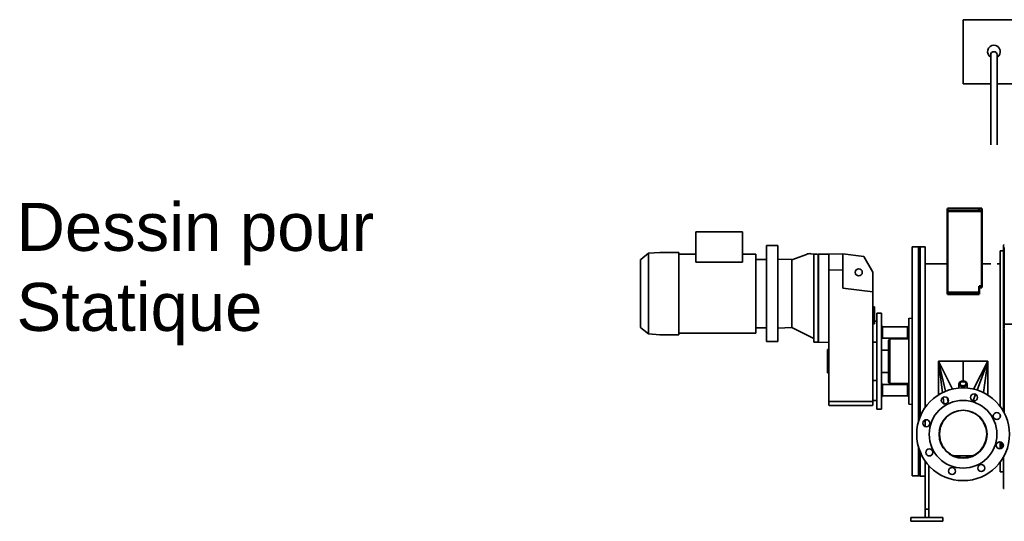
# Model space of a CAD drawing. Header units: millimetres. Extents: x -1509 to 14250, y 4402 to 14828.
# Tile 2 of 9: x -1373 to 1706, y 10015 to 11582. Entities that reach past the tile are written whole.
import ezdxf

# ---------------------------------------------------------------- set-up
doc = ezdxf.new("R2010")
doc.units = ezdxf.units.MM
doc.layers.add('Ens_base_corps_echangeur.iam.1-Arêtes visibles', color=7, linetype='Continuous', lineweight=50)
doc.layers.add('Visible (ISO)', color=7, linetype='Continuous', lineweight=35)
doc.styles.get("Standard").update_dxf_attribs({"font": 'ARIAL.TTF', "height": 3.5})

msp = doc.modelspace()

# ---------------------------------------------------------------- linework, layer by layer
for p, q in [((1406.926, 10649.064), (1417.926, 10649.064)), ((1406.926, 10380.315), (1417.926, 10380.315))]:
    msp.add_line(p, q)
at = {"layer": 'Ens_base_corps_echangeur.iam.1-Arêtes visibles', "color": 7, "linetype": 'Continuous', "lineweight": 50}
for p, q in [((1625.926, 10991.532), (1527.926, 10991.532)), ((1527.926, 10983.532), (1527.926, 10991.532)), ((1626.926, 10983.532), (1527.926, 10983.532)), ((1527.926, 10748.852), (1527.926, 10983.532)), ((1625.926, 10983.532), (1527.926, 10983.532)), ((1635.926, 10991.532), (1625.926, 10991.532)), ((1625.926, 10991.532), (1625.926, 10983.532)), ((1626.926, 10983.532), (1635.926, 10983.532)), ((1635.926, 10983.532), (1635.926, 10991.532)), ((1635.926, 10983.532), (1635.926, 10748.852)), ((1527.926, 10748.852), (1527.926, 10748.133)), ((1527.926, 10729.947), (1527.926, 10748.133)), ((1626.926, 10748.852), (1626.926, 10748.133)), ((1635.926, 10748.852), (1626.926, 10748.852)), ((1626.926, 10748.133), (1626.926, 10729.947)), ((1627.926, 10745.404), (1627.926, 10748.852)), ((1635.926, 10748.852), (1635.926, 10745.404)), ((1527.926, 10724.192), (1527.926, 10729.947)), ((1626.926, 10729.947), (1527.926, 10729.947)), ((1626.926, 10724.192), (1527.926, 10724.192)), ((1626.926, 10724.192), (1626.926, 10729.947)), ((1627.926, 10745.404), (1635.926, 10745.404))]:
    msp.add_line(p, q, dxfattribs=at)
at = {"layer": 'Visible (ISO)'}
for p, q in [((4048.629, 11582.032), (1576.926, 11582.032)), ((1576.926, 11382.032), (1576.926, 11582.032)), ((1663.426, 11190.955), (1663.426, 11472.032)), ((1683.426, 11190.955), (1683.426, 11472.032)), ((1663.426, 11382.032), (1576.926, 11382.032)), ((7203.165, 11382.032), (1683.426, 11382.032)), ((886.846, 10919.032), (741.555, 10919.032)), ((741.555, 10824.276), (741.555, 10919.032)), ((886.846, 10919.032), (886.846, 10824.276)), ((961.926, 10876.032), (981.926, 10876.032)), ((961.926, 10576.032), (961.926, 10876.032)), ((981.926, 10876.032), (997.926, 10876.032)), ((997.926, 10576.032), (997.926, 10876.032)), ((1417.926, 10872.032), (1437.926, 10872.032)), ((1417.926, 10872.032), (1417.926, 10157.032)), ((1437.926, 10327.811), (1437.926, 10872.032)), ((1437.926, 10872.032), (1442.926, 10872.032)), ((1437.926, 10872.032), (1437.926, 10327.811)), ((1442.926, 10872.032), (1457.926, 10872.032)), ((1442.926, 10341.93), (1442.926, 10872.032)), ((1442.926, 10872.032), (1442.926, 10341.93)), ((1457.926, 10872.032), (1457.926, 10369.381)), ((1702.926, 10873.976), (1702.926, 10872.476)), ((1702.926, 10872.476), (1702.926, 10860.315)), ((1702.926, 10872.476), (1705.926, 10872.476)), ((1705.926, 10869.741), (1705.926, 10867.33)), ((569.195, 10833.038), (593.426, 10851.969)), ((593.426, 10851.969), (628.426, 10855.032)), ((593.426, 10851.969), (593.426, 10841.927)), ((593.426, 10797.926), (593.426, 10840.053)), ((628.426, 10855.032), (688.426, 10855.032)), ((688.426, 10844.674), (688.426, 10855.032)), ((741.555, 10849.442), (688.426, 10849.442)), ((688.426, 10842.813), (688.426, 10844.674)), ((688.426, 10799.393), (688.426, 10842.813)), ((928.926, 10849.442), (886.846, 10849.442)), ((928.926, 10602.621), (928.926, 10849.442)), ((1087.691, 10848.772), (1041.926, 10831.966)), ((1100.539, 10850.703), (1120.626, 10848.945)), ((1109.926, 10848.665), (1123.926, 10849.032)), ((1109.926, 10848.665), (1109.926, 10809.962)), ((1123.926, 10849.032), (1123.926, 10810.06)), ((1123.926, 10849.032), (1124.426, 10849.032)), ((1123.926, 10849.032), (1123.926, 10810.06)), ((1156.926, 10849.454), (1124.426, 10849.032)), ((1124.426, 10810.06), (1124.426, 10849.032)), ((1124.426, 10810.06), (1124.426, 10849.032)), ((1201.426, 10850.032), (1156.926, 10849.454)), ((1156.926, 10799.402), (1156.926, 10849.454)), ((1201.426, 10799.923), (1201.426, 10850.032)), ((1266.951, 10841.986), (1201.426, 10850.032)), ((1294.926, 10793.532), (1266.951, 10841.986)), ((1702.926, 10860.032), (1692.926, 10860.032)), ((1692.926, 10514.532), (1692.926, 10860.032)), ((1702.926, 10860.315), (1702.926, 10617.532)), ((1705.926, 10861.55), (1705.926, 10867.33)), ((1705.926, 10861.55), (1705.926, 10662.94)), ((1705.926, 10618.946), (1705.926, 10860.315)), ((568.426, 10831.462), (568.426, 10823.267)), ((568.426, 10822.005), (568.426, 10823.267)), ((568.426, 10822.005), (568.426, 10787.53)), ((886.846, 10824.276), (741.555, 10824.276)), ((961.926, 10833.138), (929.926, 10833.146)), ((997.926, 10833.569), (1041.926, 10832.373)), ((1041.926, 10744.313), (1041.926, 10832.373)), ((1041.926, 10744.313), (1041.926, 10831.966)), ((1109.926, 10809.962), (1109.926, 10613.101)), ((1123.926, 10810.06), (1123.926, 10613.003)), ((1123.926, 10810.06), (1123.926, 10613.003)), ((1124.426, 10613.003), (1124.426, 10810.06)), ((1124.426, 10613.003), (1124.426, 10810.06)), ((1527.926, 10819.332), (1457.926, 10819.332)), ((1663.426, 10819.332), (1635.926, 10819.332)), ((1692.926, 10819.332), (1683.426, 10819.332)), ((568.426, 10785.163), (568.426, 10787.53)), ((568.426, 10785.163), (568.426, 10666.9)), ((593.426, 10657.633), (593.426, 10794.43)), ((688.426, 10795.924), (688.426, 10799.393)), ((688.426, 10795.924), (688.426, 10656.139)), ((1201.426, 10799.923), (1156.926, 10799.402)), ((1156.926, 10707.519), (1156.926, 10799.402)), ((1201.426, 10742.633), (1201.426, 10799.923)), ((1294.926, 10731.532), (1294.926, 10793.532)), ((1041.926, 10734.032), (1041.926, 10744.313)), ((1041.926, 10734.032), (1041.926, 10718.032)), ((1041.926, 10718.032), (1041.926, 10707.75)), ((1201.426, 10742.633), (1294.926, 10731.532)), ((1294.926, 10716.759), (1294.926, 10731.532)), ((1294.926, 10707.519), (1294.926, 10716.759)), ((928.926, 10619.552), (928.926, 10711.256)), ((1041.926, 10619.69), (1041.926, 10707.75)), ((1041.926, 10620.097), (1041.926, 10707.75)), ((1156.926, 10707.519), (1156.926, 10661.544)), ((1294.926, 10707.519), (1294.926, 10661.544)), ((568.426, 10664.534), (568.426, 10666.9)), ((568.426, 10664.534), (568.426, 10630.058)), ((593.426, 10654.137), (593.426, 10612.01)), ((688.426, 10652.67), (688.426, 10656.139)), ((1156.926, 10467.519), (1156.926, 10661.544)), ((1299.926, 10684.532), (1294.926, 10684.532)), ((1294.926, 10467.519), (1294.926, 10661.544)), ((1299.926, 10684.532), (1299.926, 10631.151)), ((1307.426, 10664.532), (1321.426, 10664.532)), ((1307.426, 10364.532), (1307.426, 10664.532)), ((1321.426, 10364.532), (1321.426, 10664.532)), ((568.426, 10628.796), (568.426, 10630.058)), ((568.426, 10628.796), (568.426, 10620.601)), ((688.426, 10652.67), (688.426, 10609.25)), ((1299.926, 10631.151), (1294.926, 10631.151)), ((1299.926, 10639.532), (1307.426, 10639.532)), ((1325.426, 10622.188), (1321.426, 10626.188)), ((1402.926, 10622.188), (1406.926, 10626.188)), ((1406.926, 10649.064), (1406.926, 10380.315)), ((1705.926, 10630.967), (4435.926, 10630.967)), ((569.195, 10619.025), (593.426, 10600.094)), ((593.426, 10610.137), (593.426, 10600.094)), ((593.426, 10600.094), (628.426, 10597.032)), ((628.426, 10597.032), (688.426, 10597.032)), ((688.426, 10607.389), (688.426, 10609.25)), ((688.426, 10607.389), (688.426, 10597.032)), ((928.926, 10602.621), (688.426, 10602.621)), ((929.926, 10618.917), (961.926, 10618.925)), ((1041.926, 10619.69), (997.926, 10618.494)), ((1041.906, 10619.689), (1109.926, 10586.032)), ((1109.926, 10613.101), (1109.926, 10574.398)), ((1123.926, 10613.003), (1123.926, 10574.032)), ((1123.926, 10613.003), (1123.926, 10574.032)), ((1124.426, 10574.032), (1124.426, 10613.003)), ((1124.426, 10574.032), (1124.426, 10613.003)), ((1325.426, 10622.188), (1325.426, 10587.188)), ((1325.426, 10622.188), (1402.926, 10622.188)), ((1402.926, 10587.188), (1402.926, 10622.188)), ((1702.926, 10616.532), (1702.926, 10514.532)), ((1705.926, 10514.532), (1705.926, 10616.726)), ((961.926, 10576.032), (981.926, 10576.032)), ((981.926, 10576.032), (997.926, 10576.032)), ((1109.926, 10574.398), (1123.926, 10574.032)), ((1123.926, 10574.032), (1124.426, 10574.032)), ((1156.926, 10573.181), (1124.426, 10574.032)), ((1294.926, 10574.532), (1307.426, 10574.532)), ((1325.426, 10587.188), (1321.426, 10583.188)), ((1325.426, 10587.188), (1402.926, 10587.188)), ((1343.926, 10580.532), (1347.926, 10584.532)), ((1343.926, 10448.532), (1343.926, 10580.532)), ((1347.926, 10584.532), (1406.926, 10584.532)), ((1347.926, 10584.532), (1347.926, 10445.532)), ((1152.926, 10550.96), (1156.926, 10552.032)), ((1152.926, 10550.96), (1152.926, 10478.103)), ((1343.926, 10549.032), (1321.426, 10549.032)), ((1512.663, 10416.513), (1499.926, 10514.532)), ((1522.286, 10420.843), (1499.926, 10514.532)), ((1499.926, 10514.532), (1499.926, 10409.397)), ((1544.163, 10427.782), (1499.926, 10514.532)), ((1502.926, 10514.532), (1499.926, 10514.532)), ((1576.926, 10514.532), (1502.926, 10514.532)), ((1576.926, 10514.532), (1650.926, 10514.532)), ((1576.926, 10453.32), (1576.926, 10514.532)), ((1576.926, 10453.32), (1576.926, 10514.532)), ((1609.689, 10427.782), (1653.926, 10514.532)), ((1620.591, 10424.801), (1653.926, 10514.532)), ((1641.189, 10416.513), (1653.926, 10514.532)), ((1650.926, 10514.532), (1653.926, 10514.532)), ((1653.926, 10514.532), (1653.926, 10409.397)), ((1692.926, 10373.532), (1692.926, 10514.532)), ((1702.926, 10358.288), (1702.926, 10514.532)), ((1705.926, 10514.532), (1705.926, 10352.743)), ((1152.926, 10478.103), (1156.926, 10477.032)), ((1343.926, 10480.032), (1321.426, 10480.032)), ((1156.926, 10467.519), (1156.926, 10421.544)), ((1294.926, 10467.519), (1294.926, 10421.544)), ((1307.426, 10454.532), (1294.926, 10454.532)), ((1325.426, 10441.875), (1321.426, 10445.875)), ((1325.426, 10441.875), (1325.426, 10406.875)), ((1325.426, 10441.875), (1402.926, 10441.875)), ((1343.926, 10448.532), (1346.926, 10445.532)), ((1346.926, 10445.532), (1347.926, 10445.532)), ((1347.926, 10445.532), (1406.926, 10445.532)), ((1402.926, 10406.875), (1402.926, 10441.875)), ((1563.926, 10444.427), (1563.926, 10430.948)), ((1589.926, 10444.427), (1589.926, 10430.948)), ((1156.926, 10389.032), (1156.926, 10421.544)), ((1294.926, 10389.032), (1294.926, 10421.544)), ((1608.034, 10391), (1615.687, 10411.598)), ((1225.926, 10389.032), (1156.926, 10389.032)), ((1156.926, 10388.532), (1156.926, 10389.032)), ((1157.408, 10377.488), (1156.926, 10388.532)), ((1164.57, 10388.532), (1156.926, 10388.532)), ((1156.926, 10388.532), (1156.926, 10388.532)), ((1225.795, 10388.532), (1164.57, 10388.532)), ((1164.57, 10388.532), (1164.577, 10388.532)), ((1225.926, 10389.032), (1164.577, 10389.032)), ((1225.926, 10388.532), (1164.577, 10388.532)), ((1294.926, 10389.032), (1225.926, 10389.032)), ((1225.926, 10389.032), (1225.926, 10388.532)), ((1225.926, 10389.032), (1287.275, 10389.032)), ((1225.926, 10388.532), (1287.275, 10388.532)), ((1226.057, 10388.532), (1287.282, 10388.532)), ((1287.275, 10388.532), (1287.282, 10388.532)), ((1294.926, 10388.532), (1287.282, 10388.532)), ((1294.926, 10388.532), (1294.444, 10377.488)), ((1294.926, 10392.532), (1307.426, 10392.532)), ((1294.926, 10389.032), (1294.926, 10388.532)), ((1294.926, 10388.532), (1294.926, 10388.532)), ((1325.426, 10406.875), (1321.426, 10402.875)), ((1325.426, 10406.875), (1402.926, 10406.875)), ((1402.926, 10406.875), (1406.926, 10402.875)), ((1517.211, 10381.519), (1514.583, 10401.744)), ((1530.141, 10387.932), (1527.136, 10400.523)), ((1158.407, 10376.532), (1160.348, 10376.532)), ((1160.348, 10376.532), (1165.096, 10376.532)), ((1225.839, 10376.532), (1165.096, 10376.532)), ((1225.839, 10376.532), (1226.013, 10376.532)), ((1286.757, 10376.532), (1226.013, 10376.532)), ((1286.757, 10376.532), (1291.504, 10376.532)), ((1291.504, 10376.532), (1293.445, 10376.532)), ((1307.426, 10364.532), (1321.426, 10364.532)), ((1525.549, 10340.58), (1539.518, 10351.299)), ((1540.099, 10351.632), (1539.518, 10351.299)), ((1540.099, 10351.632), (1539.944, 10351.779)), ((1540.099, 10351.632), (1557.452, 10358.82)), ((1557.353, 10358.807), (1557.333, 10358.927)), ((1557.353, 10358.807), (1576.926, 10361.384)), ((1576.926, 10361.384), (1576.926, 10361.532)), ((1576.926, 10361.384), (1576.926, 10361.532)), ((1596.499, 10358.807), (1576.926, 10361.384)), ((1613.753, 10351.632), (1596.4, 10358.82)), ((1596.499, 10358.807), (1596.519, 10358.927)), ((1613.753, 10351.632), (1613.909, 10351.779)), ((1613.753, 10351.632), (1614.334, 10351.299)), ((1628.303, 10340.58), (1614.334, 10351.299)), ((1692.926, 10339.799), (1692.926, 10347.143)), ((1457.926, 10331.191), (1457.926, 10326.669)), ((1457.926, 10310.733), (1457.926, 10326.669)), ((1505.564, 10306.752), (1512.483, 10323.458)), ((1515.152, 10327.521), (1512.483, 10323.458)), ((1515.152, 10327.521), (1513.617, 10326.742)), ((1515.152, 10327.521), (1524.128, 10339.218)), ((1525.549, 10340.58), (1524.128, 10339.218)), ((1525.549, 10340.58), (1525.002, 10340.651)), ((1628.303, 10340.58), (1628.85, 10340.651)), ((1628.303, 10340.58), (1629.725, 10339.218)), ((1638.7, 10327.521), (1629.725, 10339.218)), ((1638.7, 10327.521), (1640.236, 10326.742)), ((1638.7, 10327.521), (1641.369, 10323.458)), ((1648.289, 10306.752), (1641.369, 10323.458)), ((1502.926, 10297.813), (1502.607, 10296.611)), ((1502.926, 10286.718), (1506.18, 10311.43)), ((1502.926, 10286.684), (1502.926, 10297.813)), ((1506.25, 10261.433), (1502.926, 10286.684)), ((1647.602, 10261.433), (1650.926, 10286.684)), ((1650.926, 10286.718), (1647.673, 10311.43)), ((1650.926, 10286.684), (1650.926, 10297.813)), ((1650.926, 10297.813), (1651.246, 10296.611)), ((1505.481, 10267.278), (1512.829, 10249.538)), ((1648.371, 10267.278), (1641.023, 10249.538)), ((1692.926, 10241.151), (1692.926, 10263.051)), ((1697.926, 10242.911), (1697.926, 10261.291)), ((1437.926, 10157.032), (1437.926, 10245.252)), ((1437.926, 10245.252), (1437.926, 10213.532)), ((1442.926, 10231.133), (1442.926, 10196.943)), ((1514.913, 10246.78), (1512.829, 10249.538)), ((1514.913, 10246.78), (1513.012, 10247.289)), ((1524.578, 10234.184), (1514.913, 10246.78)), ((1524.578, 10234.184), (1523.893, 10233.499)), ((1537.175, 10224.518), (1524.578, 10234.184)), ((1537.175, 10224.518), (1539.933, 10222.434)), ((1537.175, 10224.518), (1537.684, 10222.617)), ((1616.678, 10224.518), (1613.919, 10222.434)), ((1616.678, 10224.518), (1616.168, 10222.617)), ((1616.678, 10224.518), (1629.274, 10234.184)), ((1629.274, 10234.184), (1638.939, 10246.78)), ((1629.274, 10234.184), (1629.959, 10233.499)), ((1638.939, 10246.78), (1641.023, 10249.538)), ((1638.939, 10246.78), (1640.841, 10247.289)), ((1442.926, 10156.032), (1442.926, 10196.943)), ((1457.926, 10196.943), (1457.926, 10203.682)), ((1457.926, 10196.943), (1457.926, 10052.858)), ((1557.673, 10215.086), (1539.933, 10222.434)), ((1549.011, 10218.674), (1604.842, 10218.674)), ((1576.926, 10212.552), (1551.827, 10215.856)), ((1580.877, 10213.072), (1572.975, 10213.072)), ((1576.926, 10212.552), (1602.025, 10215.856)), ((1576.926, 10212.552), (1576.926, 10211.532)), ((1576.926, 10212.552), (1576.926, 10211.532)), ((1596.18, 10215.086), (1613.919, 10222.434)), ((1692.926, 10169.032), (1692.926, 10199.532)), ((1702.926, 10117.532), (1702.926, 10214.775)), ((1469.926, 10052.858), (1469.926, 10188.675)), ((1692.926, 10169.032), (1702.926, 10169.032)), ((1417.926, 10157.032), (1437.926, 10157.032)), ((1437.926, 10157.032), (1442.926, 10157.032)), ((1442.926, 10156.032), (1457.926, 10156.032)), ((1705.926, 10117.532), (1702.926, 10117.532)), ((1457.926, 10052.858), (1457.926, 10027.532)), ((1457.926, 10052.858), (1469.926, 10052.858)), ((1469.926, 10027.532), (1469.926, 10052.858)), ((1413.926, 10014.532), (1413.926, 10026.532)), ((1413.926, 10026.532), (1433.926, 10026.532)), ((1433.926, 10014.532), (1413.926, 10014.532)), ((1493.926, 10026.532), (1433.926, 10026.532)), ((1433.926, 10014.532), (1493.926, 10014.532)), ((1457.926, 10026.532), (1457.926, 10027.532)), ((1469.926, 10027.532), (1469.926, 10026.532)), ((1493.926, 10026.532), (1513.926, 10026.532)), ((1513.926, 10014.532), (1493.926, 10014.532)), ((1513.926, 10026.532), (1513.926, 10014.532))]:
    msp.add_line(p, q, dxfattribs=at)
at = {"layer": 'Visible (ISO)', "flags": 128}
for points in [[(593.413, 10840.32), (593.405, 10840.398), (593.399, 10840.474), (593.392, 10840.55), (593.387, 10840.623), (593.382, 10840.696), (593.377, 10840.766), (593.374, 10840.836), (593.371, 10840.903), (593.368, 10840.97), (593.367, 10841.035), (593.366, 10841.098), (593.365, 10841.16), (593.366, 10841.221), (593.367, 10841.28), (593.368, 10841.338), (593.371, 10841.394), (593.374, 10841.449), (593.377, 10841.502), (593.382, 10841.554), (593.387, 10841.604), (593.392, 10841.653), (593.398, 10841.701), (593.405, 10841.747), (593.413, 10841.791)], [(593.413, 10794.844), (593.405, 10794.967), (593.398, 10795.09), (593.392, 10795.211), (593.387, 10795.332), (593.382, 10795.452), (593.377, 10795.572), (593.374, 10795.69), (593.371, 10795.808), (593.368, 10795.925), (593.367, 10796.042), (593.366, 10796.157), (593.365, 10796.272), (593.366, 10796.386), (593.367, 10796.499), (593.368, 10796.611), (593.371, 10796.723), (593.374, 10796.834), (593.377, 10796.944), (593.382, 10797.053), (593.387, 10797.161), (593.392, 10797.269), (593.399, 10797.376), (593.405, 10797.482), (593.413, 10797.587)], [(593.413, 10654.476), (593.405, 10654.581), (593.399, 10654.687), (593.392, 10654.794), (593.387, 10654.902), (593.382, 10655.01), (593.377, 10655.12), (593.374, 10655.23), (593.371, 10655.34), (593.368, 10655.452), (593.367, 10655.564), (593.366, 10655.677), (593.365, 10655.791), (593.366, 10655.906), (593.367, 10656.022), (593.368, 10656.138), (593.371, 10656.255), (593.374, 10656.373), (593.377, 10656.491), (593.382, 10656.611), (593.387, 10656.731), (593.392, 10656.852), (593.398, 10656.974), (593.405, 10657.096), (593.413, 10657.219)], [(593.413, 10610.272), (593.405, 10610.317), (593.398, 10610.363), (593.392, 10610.41), (593.387, 10610.459), (593.382, 10610.509), (593.377, 10610.561), (593.374, 10610.615), (593.371, 10610.669), (593.368, 10610.725), (593.367, 10610.783), (593.366, 10610.842), (593.365, 10610.903), (593.366, 10610.965), (593.367, 10611.028), (593.368, 10611.093), (593.371, 10611.16), (593.374, 10611.228), (593.377, 10611.297), (593.382, 10611.368), (593.387, 10611.44), (593.392, 10611.514), (593.399, 10611.589), (593.405, 10611.665), (593.413, 10611.743)]]:
    msp.add_lwpolyline(points, dxfattribs=at)
at = {"layer": 'Visible (ISO)'}
for centre, radius in [((1250.926, 10792.532), 11), ((1576.926, 10286.532), 145), ((1611.356, 10401.486), 11), ((1576.926, 10286.532), 106), ((1519.987, 10392.163), 11), ((1576.926, 10286.532), 75), ((1682.557, 10343.471), 11), ((1461.972, 10320.962), 11), ((1691.881, 10252.101), 11), ((1471.295, 10229.592), 11), ((1542.496, 10171.577), 11), ((1633.865, 10180.9), 11)]:
    msp.add_circle(centre, radius, dxfattribs=at)
for centre, radius, start, end in [((1673.426, 11482.032), 20, 300, 240), ((1673.426, 11472.032), 10, 0, 180), ((1709.982, 10873.976), 7.056, 125.087723, 180), ((1096.926, 10831.032), 20, 79.593054, 117.5), ((570.426, 10831.462), 2, 128, 180), ((570.426, 10620.601), 2, 180, 232), ((1158.407, 10377.532), 1, 182.5, 270), ((1293.445, 10377.532), 1, 270, 357.5)]:
    msp.add_arc(centre, radius, start, end, dxfattribs=at)
for centre, major_axis, ratio, start_param, end_param in [((589.075, 10838.545), (4.275, 3.622), 0.22320936, 6.018462, 6.09626165), ((589.09, 10837.371), (3.848, 4.017), 0.49768333, 5.80404843, 5.88163676), ((589.09, 10795.702), (3.46, 4.355), 0.60000889, 5.55882219, 5.63641052), ((589.075, 10793.415), (1.871, 5.281), 0.74370685, 5.15689718, 5.23469682), ((589.075, 10658.648), (-1.871, 5.281), 0.74370685, 4.19008114, 4.26788078), ((589.09, 10656.361), (-3.46, 4.355), 0.60000889, 3.78836744, 3.86595577), ((589.09, 10614.692), (-3.848, 4.017), 0.49768333, 3.5431412, 3.62072953), ((589.075, 10613.518), (4.275, -3.622), 0.22320936, 0.18692366, 0.2647233)]:
    msp.add_ellipse(centre, major_axis=major_axis, ratio=ratio, start_param=start_param, end_param=end_param, dxfattribs=at)
for major_axis in [(13, 0), (9.316, 0)]:
    msp.add_ellipse((1576.926, 10444.427), major_axis=major_axis, ratio=0.68409181, dxfattribs=at)

# ---------------------------------------------------------------- texts
at = {"insert": (-1383.053, 11009.485), "char_height": 150, "width": 1562.79, "attachment_point": 1}
msp.add_mtext('Dessin pour \\PStatique', dxfattribs=at)

doc.saveas('drawing.dxf')
